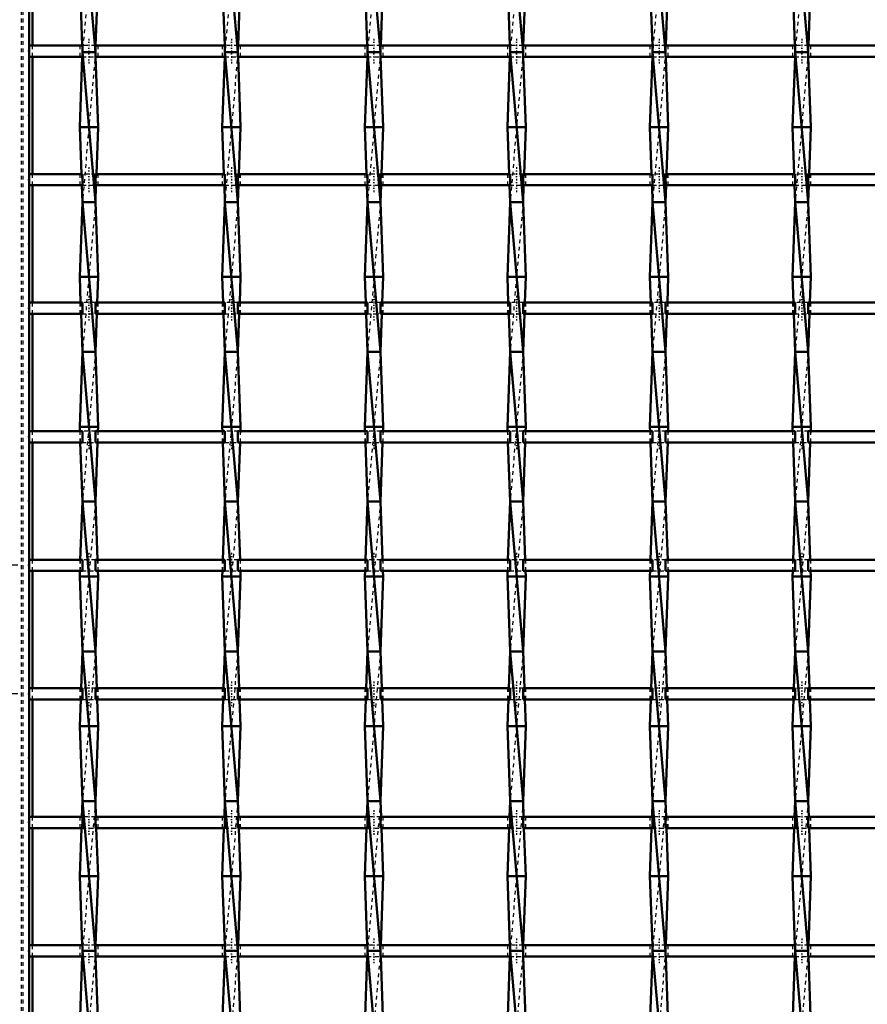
# Model space of a CAD drawing. Header units: millimetres. Extents: x -746 to 532, y -500 to 878.
# Tile 5 of 16: x -399 to -173, y -117 to 146. Entities that reach past the tile are written whole.
import ezdxf

# ---------------------------------------------------------------- set-up
doc = ezdxf.new("R2010")
doc.units = ezdxf.units.MM
doc.linetypes.add('Center', pattern=[1.5, 0.45, -0.5, 0.05, -0.5])
doc.linetypes.add('Dashed', pattern=[2, 1, -1])
for name, color, linetype, lineweight in [('2d ConnectionPoints', 7, 'Continuous', 50), ('AM_0', 7, 'Continuous', 50), ('AM_5', 3, 'Continuous', 25), ('AM_7', 7, 'Center', 25), ('AM_9', 6, 'Dashed', 25)]:
    doc.layers.add(name, color=color, linetype=linetype, lineweight=lineweight)
doc.dimstyles.new('ISO-25', dxfattribs={"dimtxt": 2.5, "dimasz": 2.5, "dimexe": 1.25, "dimexo": 0.625, "dimtad": 1, "dimtxsty": 'Standard', "dimcen": 2.5, "dimadec": 0, "dimazin": 0, "dimtfac": 1, "dimtmove": 0, "dimatfit": 3, "dimfxl": 1, "dimarcsym": 0})

# ---------------------------------------------------------------- blocks, each defined once
blk = doc.blocks.new('3_4maxazw16t17avtfgti5atest________0_in_LSSP3303438311800100035010_4')
at = {"layer": 'AM_0'}
for p, q in [((-382.73, 177), (-379.27, 137)), ((-383.45, 157), (-382.8, 138.82)), ((-378.55, 157), (-379.2, 138.82)), ((-379.27, 137), (-382.73, 137)), ((-382.73, 137), (-379.27, 97)), ((-382.77, 135.82), (-383.45, 117)), ((-379.23, 135.82), (-378.55, 117)), ((-383.45, 117), (-383, 104.49)), ((-378.55, 117), (-383.45, 117)), ((-378.55, 117), (-379, 104.49)), ((-382.89, 101.49), (-382.73, 97)), ((-379.11, 101.49), (-379.27, 97)), ((-382.73, 97), (-383.45, 77)), ((-379.27, 97), (-382.73, 97)), ((-382.73, 97), (-379.27, 57)), ((-379.27, 97), (-378.55, 77)), ((-378.55, 77), (-383.45, 77)), ((-383.45, 77), (-383.2, 70.16)), ((-378.55, 77), (-378.8, 70.16)), ((-383.1, 67.16), (-382.73, 57)), ((-378.9, 67.16), (-379.27, 57)), ((-382.73, 57), (-383.45, 37)), ((-382.73, 57), (-379.27, 17)), ((-379.27, 57), (-382.73, 57)), ((-379.27, 57), (-378.55, 37)), ((-383.45, 37), (-383.41, 35.83)), ((-378.55, 37), (-383.45, 37)), ((-378.55, 37), (-378.59, 35.83)), ((-383.3, 32.83), (-382.73, 17)), ((-378.7, 32.83), (-379.27, 17)), ((-382.73, 17), (-383.29, 1.5)), ((-382.73, 17), (-379.27, -23)), ((-379.27, 17), (-382.73, 17)), ((-379.27, 17), (-378.71, 1.5)), ((-383.4, -1.5), (-383.45, -3)), ((-378.6, -1.5), (-378.55, -3)), ((-378.55, -3), (-383.45, -3)), ((-383.45, -3), (-382.73, -23)), ((-378.55, -3), (-379.27, -23)), ((-382.73, -23), (-383.09, -32.83)), ((-379.27, -23), (-382.73, -23)), ((-382.73, -23), (-379.27, -63)), ((-379.27, -23), (-378.91, -32.83)), ((-383.19, -35.83), (-383.45, -43)), ((-378.81, -35.83), (-378.55, -43)), ((-383.45, -43), (-382.73, -63)), ((-378.55, -43), (-383.45, -43)), ((-378.55, -43), (-379.27, -63)), ((-382.73, -63), (-382.88, -67.16)), ((-379.27, -63), (-382.73, -63)), ((-382.73, -63), (-379.27, -103)), ((-379.27, -63), (-379.12, -67.16)), ((-382.99, -70.16), (-383.45, -83)), ((-379.01, -70.16), (-378.55, -83)), ((-378.55, -83), (-383.45, -83)), ((-383.45, -83), (-382.79, -101.49)), ((-378.55, -83), (-379.21, -101.49)), ((-382.79, -104.49), (-383.45, -123)), ((-382.73, -103), (-379.27, -143)), ((-379.27, -103), (-382.73, -103)), ((-379.21, -104.49), (-378.55, -123))]:
    blk.add_line(p, q, dxfattribs=at)
at = {"layer": 'AM_9'}
for p, q in [((-379.27, 177), (-382.73, 137)), ((-382.8, 138.82), (-382.73, 137)), ((-382.73, 137), (-382.77, 135.82)), ((-379.27, 137), (-382.73, 97)), ((-379.2, 138.82), (-379.27, 137)), ((-379.27, 137), (-379.23, 135.82)), ((-383, 104.49), (-382.89, 101.49)), ((-379, 104.49), (-379.11, 101.49)), ((-379.27, 97), (-382.73, 57)), ((-383.2, 70.16), (-383.1, 67.16)), ((-378.8, 70.16), (-378.9, 67.16)), ((-379.27, 57), (-382.73, 17)), ((-383.41, 35.83), (-383.3, 32.83)), ((-378.59, 35.83), (-378.7, 32.83)), ((-379.27, 17), (-382.73, -23)), ((-383.29, 1.5), (-383.4, -1.5)), ((-378.71, 1.5), (-378.6, -1.5)), ((-379.27, -23), (-382.73, -63)), ((-383.09, -32.83), (-383.19, -35.83)), ((-378.91, -32.83), (-378.81, -35.83)), ((-379.27, -63), (-382.73, -103)), ((-382.88, -67.16), (-382.99, -70.16)), ((-379.12, -67.16), (-379.01, -70.16)), ((-382.79, -101.49), (-382.73, -103)), ((-379.21, -101.49), (-379.27, -103)), ((-382.73, -103), (-382.79, -104.49)), ((-379.27, -103), (-382.73, -143)), ((-379.27, -103), (-379.21, -104.49))]:
    blk.add_line(p, q, dxfattribs=at)
blk = doc.blocks.new('4_rbjl0wr17kaa6dvckaj0c10wu________0_in_LSSP3303438311800100035010_4')
at = {"layer": 'AM_0'}
for p, q in [((-344.63, 177), (-341.17, 137)), ((-345.35, 157), (-344.7, 138.82)), ((-340.45, 157), (-341.1, 138.82)), ((-344.63, 137), (-341.17, 97)), ((-341.17, 137), (-344.63, 137)), ((-344.67, 135.82), (-345.35, 117)), ((-341.13, 135.82), (-340.45, 117)), ((-340.45, 117), (-345.35, 117)), ((-345.35, 117), (-344.9, 104.49)), ((-340.45, 117), (-340.9, 104.49)), ((-344.79, 101.49), (-344.63, 97)), ((-341.01, 101.49), (-341.17, 97)), ((-344.63, 97), (-345.35, 77)), ((-341.17, 97), (-344.63, 97)), ((-344.63, 97), (-341.17, 57)), ((-341.17, 97), (-340.45, 77)), ((-340.45, 77), (-345.35, 77)), ((-345.35, 77), (-345.1, 70.16)), ((-340.45, 77), (-340.7, 70.16)), ((-345, 67.16), (-344.63, 57)), ((-340.8, 67.16), (-341.17, 57)), ((-344.63, 57), (-345.35, 37)), ((-344.63, 57), (-341.17, 17)), ((-341.17, 57), (-344.63, 57)), ((-341.17, 57), (-340.45, 37)), ((-345.35, 37), (-345.31, 35.83)), ((-340.45, 37), (-345.35, 37)), ((-340.45, 37), (-340.49, 35.83)), ((-345.2, 32.83), (-344.63, 17)), ((-340.6, 32.83), (-341.17, 17)), ((-344.63, 17), (-345.19, 1.5)), ((-344.63, 17), (-341.17, -23)), ((-341.17, 17), (-344.63, 17)), ((-341.17, 17), (-340.61, 1.5)), ((-345.3, -1.5), (-345.35, -3)), ((-340.5, -1.5), (-340.45, -3)), ((-340.45, -3), (-345.35, -3)), ((-345.35, -3), (-344.63, -23)), ((-340.45, -3), (-341.17, -23)), ((-344.63, -23), (-344.99, -32.83)), ((-341.17, -23), (-344.63, -23)), ((-344.63, -23), (-341.17, -63)), ((-341.17, -23), (-340.81, -32.83)), ((-345.09, -35.83), (-345.35, -43)), ((-340.71, -35.83), (-340.45, -43)), ((-345.35, -43), (-344.63, -63)), ((-340.45, -43), (-345.35, -43)), ((-340.45, -43), (-341.17, -63)), ((-344.63, -63), (-344.78, -67.16)), ((-341.17, -63), (-344.63, -63)), ((-344.63, -63), (-341.17, -103)), ((-341.17, -63), (-341.02, -67.16)), ((-344.89, -70.16), (-345.35, -83)), ((-340.91, -70.16), (-340.45, -83)), ((-340.45, -83), (-345.35, -83)), ((-345.35, -83), (-344.69, -101.49)), ((-340.45, -83), (-341.11, -101.49)), ((-344.69, -104.49), (-345.35, -123)), ((-344.63, -103), (-341.17, -143)), ((-341.17, -103), (-344.63, -103)), ((-341.11, -104.49), (-340.45, -123))]:
    blk.add_line(p, q, dxfattribs=at)
at = {"layer": 'AM_9'}
for p, q in [((-341.17, 177), (-344.63, 137)), ((-344.7, 138.82), (-344.63, 137)), ((-344.63, 137), (-344.67, 135.82)), ((-341.17, 137), (-344.63, 97)), ((-341.1, 138.82), (-341.17, 137)), ((-341.17, 137), (-341.13, 135.82)), ((-344.9, 104.49), (-344.79, 101.49)), ((-340.9, 104.49), (-341.01, 101.49)), ((-341.17, 97), (-344.63, 57)), ((-345.1, 70.16), (-345, 67.16)), ((-340.7, 70.16), (-340.8, 67.16)), ((-341.17, 57), (-344.63, 17)), ((-345.31, 35.83), (-345.2, 32.83)), ((-340.49, 35.83), (-340.6, 32.83)), ((-341.17, 17), (-344.63, -23)), ((-345.19, 1.5), (-345.3, -1.5)), ((-340.61, 1.5), (-340.5, -1.5)), ((-341.17, -23), (-344.63, -63)), ((-344.99, -32.83), (-345.09, -35.83)), ((-340.81, -32.83), (-340.71, -35.83)), ((-341.17, -63), (-344.63, -103)), ((-344.78, -67.16), (-344.89, -70.16)), ((-341.02, -67.16), (-340.91, -70.16)), ((-344.69, -101.49), (-344.63, -103)), ((-341.11, -101.49), (-341.17, -103)), ((-344.63, -103), (-344.69, -104.49)), ((-341.17, -103), (-344.63, -143)), ((-341.17, -103), (-341.11, -104.49))]:
    blk.add_line(p, q, dxfattribs=at)
blk = doc.blocks.new('5_8pvugsjlzgpa7neo1gkf3j3hc________0_in_LSSP3303438311800100035010_4')
at = {"layer": 'AM_0'}
for p, q in [((-306.53, 177), (-303.07, 137)), ((-307.25, 157), (-306.6, 138.82)), ((-302.35, 157), (-303, 138.82)), ((-306.53, 137), (-303.07, 97)), ((-303.07, 137), (-306.53, 137)), ((-306.57, 135.82), (-307.25, 117)), ((-303.03, 135.82), (-302.35, 117)), ((-302.35, 117), (-307.25, 117)), ((-307.25, 117), (-306.8, 104.49)), ((-302.35, 117), (-302.8, 104.49)), ((-306.69, 101.49), (-306.53, 97)), ((-302.91, 101.49), (-303.07, 97)), ((-306.53, 97), (-307.25, 77)), ((-303.07, 97), (-306.53, 97)), ((-306.53, 97), (-303.07, 57)), ((-303.07, 97), (-302.35, 77)), ((-302.35, 77), (-307.25, 77)), ((-307.25, 77), (-307, 70.16)), ((-302.35, 77), (-302.6, 70.16)), ((-306.9, 67.16), (-306.53, 57)), ((-302.7, 67.16), (-303.07, 57)), ((-306.53, 57), (-307.25, 37)), ((-306.53, 57), (-303.07, 17)), ((-303.07, 57), (-306.53, 57)), ((-303.07, 57), (-302.35, 37)), ((-307.25, 37), (-307.21, 35.83)), ((-302.35, 37), (-307.25, 37)), ((-302.35, 37), (-302.39, 35.83)), ((-307.1, 32.83), (-306.53, 17)), ((-302.5, 32.83), (-303.07, 17)), ((-306.53, 17), (-307.09, 1.5)), ((-306.53, 17), (-303.07, -23)), ((-303.07, 17), (-306.53, 17)), ((-303.07, 17), (-302.51, 1.5)), ((-307.2, -1.5), (-307.25, -3)), ((-302.4, -1.5), (-302.35, -3)), ((-302.35, -3), (-307.25, -3)), ((-307.25, -3), (-306.53, -23)), ((-302.35, -3), (-303.07, -23)), ((-306.53, -23), (-306.89, -32.83)), ((-306.53, -23), (-303.07, -63)), ((-303.07, -23), (-306.53, -23)), ((-303.07, -23), (-302.71, -32.83)), ((-306.99, -35.83), (-307.25, -43)), ((-302.61, -35.83), (-302.35, -43)), ((-302.35, -43), (-307.25, -43)), ((-307.25, -43), (-306.53, -63)), ((-302.35, -43), (-303.07, -63)), ((-306.53, -63), (-306.68, -67.16)), ((-303.07, -63), (-306.53, -63)), ((-306.53, -63), (-303.07, -103)), ((-303.07, -63), (-302.92, -67.16)), ((-306.79, -70.16), (-307.25, -83)), ((-302.81, -70.16), (-302.35, -83)), ((-307.25, -83), (-306.59, -101.49)), ((-302.35, -83), (-307.25, -83)), ((-302.35, -83), (-303.01, -101.49)), ((-306.59, -104.49), (-307.25, -123)), ((-306.53, -103), (-303.07, -143)), ((-303.07, -103), (-306.53, -103)), ((-303.01, -104.49), (-302.35, -123))]:
    blk.add_line(p, q, dxfattribs=at)
at = {"layer": 'AM_9'}
for p, q in [((-303.07, 177), (-306.53, 137)), ((-306.6, 138.82), (-306.53, 137)), ((-306.53, 137), (-306.57, 135.82)), ((-303.07, 137), (-306.53, 97)), ((-303, 138.82), (-303.07, 137)), ((-303.07, 137), (-303.03, 135.82)), ((-306.8, 104.49), (-306.69, 101.49)), ((-302.8, 104.49), (-302.91, 101.49)), ((-303.07, 97), (-306.53, 57)), ((-307, 70.16), (-306.9, 67.16)), ((-302.6, 70.16), (-302.7, 67.16)), ((-303.07, 57), (-306.53, 17)), ((-307.21, 35.83), (-307.1, 32.83)), ((-302.39, 35.83), (-302.5, 32.83)), ((-303.07, 17), (-306.53, -23)), ((-307.09, 1.5), (-307.2, -1.5)), ((-302.51, 1.5), (-302.4, -1.5)), ((-303.07, -23), (-306.53, -63)), ((-306.89, -32.83), (-306.99, -35.83)), ((-302.71, -32.83), (-302.61, -35.83)), ((-303.07, -63), (-306.53, -103)), ((-306.68, -67.16), (-306.79, -70.16)), ((-302.92, -67.16), (-302.81, -70.16)), ((-306.59, -101.49), (-306.53, -103)), ((-303.01, -101.49), (-303.07, -103)), ((-306.53, -103), (-306.59, -104.49)), ((-303.07, -103), (-306.53, -143)), ((-303.07, -103), (-303.01, -104.49))]:
    blk.add_line(p, q, dxfattribs=at)
blk = doc.blocks.new('6_84r878v4pxn9lxi6k75sprvkc________0_in_LSSP3303438311800100035010_4')
at = {"layer": 'AM_0'}
for p, q in [((-268.43, 177), (-264.97, 137)), ((-269.15, 157), (-268.5, 138.82)), ((-264.25, 157), (-264.9, 138.82)), ((-268.43, 137), (-264.97, 97)), ((-264.97, 137), (-268.43, 137)), ((-268.47, 135.82), (-269.15, 117)), ((-264.93, 135.82), (-264.25, 117)), ((-264.25, 117), (-269.15, 117)), ((-269.15, 117), (-268.7, 104.49)), ((-264.25, 117), (-264.7, 104.49)), ((-268.59, 101.49), (-268.43, 97)), ((-264.81, 101.49), (-264.97, 97)), ((-268.43, 97), (-269.15, 77)), ((-264.97, 97), (-268.43, 97)), ((-268.43, 97), (-264.97, 57)), ((-264.97, 97), (-264.25, 77)), ((-264.25, 77), (-269.15, 77)), ((-269.15, 77), (-268.9, 70.16)), ((-264.25, 77), (-264.5, 70.16)), ((-268.8, 67.16), (-268.43, 57)), ((-264.6, 67.16), (-264.97, 57)), ((-268.43, 57), (-269.15, 37)), ((-268.43, 57), (-264.97, 17)), ((-264.97, 57), (-268.43, 57)), ((-264.97, 57), (-264.25, 37)), ((-269.15, 37), (-269.11, 35.83)), ((-264.25, 37), (-269.15, 37)), ((-264.25, 37), (-264.29, 35.83)), ((-269, 32.83), (-268.43, 17)), ((-264.4, 32.83), (-264.97, 17)), ((-268.43, 17), (-268.99, 1.5)), ((-264.97, 17), (-268.43, 17)), ((-268.43, 17), (-264.97, -23)), ((-264.97, 17), (-264.41, 1.5)), ((-269.1, -1.5), (-269.15, -3)), ((-264.3, -1.5), (-264.25, -3)), ((-264.25, -3), (-269.15, -3)), ((-269.15, -3), (-268.43, -23)), ((-264.25, -3), (-264.97, -23)), ((-268.43, -23), (-268.79, -32.83)), ((-268.43, -23), (-264.97, -63)), ((-264.97, -23), (-268.43, -23)), ((-264.97, -23), (-264.61, -32.83)), ((-268.89, -35.83), (-269.15, -43)), ((-264.51, -35.83), (-264.25, -43)), ((-269.15, -43), (-268.43, -63)), ((-264.25, -43), (-269.15, -43)), ((-264.25, -43), (-264.97, -63)), ((-268.43, -63), (-268.58, -67.16)), ((-264.97, -63), (-268.43, -63)), ((-268.43, -63), (-264.97, -103)), ((-264.97, -63), (-264.82, -67.16)), ((-268.69, -70.16), (-269.15, -83)), ((-264.71, -70.16), (-264.25, -83)), ((-269.15, -83), (-268.49, -101.49)), ((-264.25, -83), (-269.15, -83)), ((-264.25, -83), (-264.91, -101.49)), ((-268.49, -104.49), (-269.15, -123)), ((-268.43, -103), (-264.97, -143)), ((-264.97, -103), (-268.43, -103)), ((-264.91, -104.49), (-264.25, -123))]:
    blk.add_line(p, q, dxfattribs=at)
at = {"layer": 'AM_9'}
for p, q in [((-264.97, 177), (-268.43, 137)), ((-268.5, 138.82), (-268.43, 137)), ((-268.43, 137), (-268.47, 135.82)), ((-264.97, 137), (-268.43, 97)), ((-264.9, 138.82), (-264.97, 137)), ((-264.97, 137), (-264.93, 135.82)), ((-268.7, 104.49), (-268.59, 101.49)), ((-264.7, 104.49), (-264.81, 101.49)), ((-264.97, 97), (-268.43, 57)), ((-268.9, 70.16), (-268.8, 67.16)), ((-264.5, 70.16), (-264.6, 67.16)), ((-264.97, 57), (-268.43, 17)), ((-269.11, 35.83), (-269, 32.83)), ((-264.29, 35.83), (-264.4, 32.83)), ((-264.97, 17), (-268.43, -23)), ((-268.99, 1.5), (-269.1, -1.5)), ((-264.41, 1.5), (-264.3, -1.5)), ((-264.97, -23), (-268.43, -63)), ((-268.79, -32.83), (-268.89, -35.83)), ((-264.61, -32.83), (-264.51, -35.83)), ((-264.97, -63), (-268.43, -103)), ((-268.58, -67.16), (-268.69, -70.16)), ((-264.82, -67.16), (-264.71, -70.16)), ((-268.49, -101.49), (-268.43, -103)), ((-264.91, -101.49), (-264.97, -103)), ((-268.43, -103), (-268.49, -104.49)), ((-264.97, -103), (-268.43, -143)), ((-264.97, -103), (-264.91, -104.49))]:
    blk.add_line(p, q, dxfattribs=at)
blk = doc.blocks.new('7_cqxp3w5ampxo8p1fd8pwsgtrg________0_in_LSSP3303438311800100035010_4')
at = {"layer": 'AM_0'}
for p, q in [((-230.33, 177), (-226.87, 137)), ((-231.05, 157), (-230.4, 138.82)), ((-226.15, 157), (-226.8, 138.82)), ((-230.33, 137), (-226.87, 97)), ((-226.87, 137), (-230.33, 137)), ((-230.37, 135.82), (-231.05, 117)), ((-226.83, 135.82), (-226.15, 117)), ((-226.15, 117), (-231.05, 117)), ((-231.05, 117), (-230.6, 104.49)), ((-226.15, 117), (-226.6, 104.49)), ((-230.49, 101.49), (-230.33, 97)), ((-226.71, 101.49), (-226.87, 97)), ((-230.33, 97), (-231.05, 77)), ((-230.33, 97), (-226.87, 57)), ((-226.87, 97), (-230.33, 97)), ((-226.87, 97), (-226.15, 77)), ((-226.15, 77), (-231.05, 77)), ((-231.05, 77), (-230.8, 70.16)), ((-226.15, 77), (-226.4, 70.16)), ((-230.7, 67.16), (-230.33, 57)), ((-226.5, 67.16), (-226.87, 57)), ((-230.33, 57), (-231.05, 37)), ((-230.33, 57), (-226.87, 17)), ((-226.87, 57), (-230.33, 57)), ((-226.87, 57), (-226.15, 37)), ((-226.15, 37), (-231.05, 37)), ((-231.05, 37), (-231.01, 35.83)), ((-226.15, 37), (-226.19, 35.83)), ((-230.9, 32.83), (-230.33, 17)), ((-226.3, 32.83), (-226.87, 17)), ((-230.33, 17), (-230.89, 1.5)), ((-230.33, 17), (-226.87, -23)), ((-226.87, 17), (-230.33, 17)), ((-226.87, 17), (-226.31, 1.5)), ((-231, -1.5), (-231.05, -3)), ((-226.2, -1.5), (-226.15, -3)), ((-226.15, -3), (-231.05, -3)), ((-231.05, -3), (-230.33, -23)), ((-226.15, -3), (-226.87, -23)), ((-230.33, -23), (-230.69, -32.83)), ((-230.33, -23), (-226.87, -63)), ((-226.87, -23), (-230.33, -23)), ((-226.87, -23), (-226.51, -32.83)), ((-230.79, -35.83), (-231.05, -43)), ((-226.41, -35.83), (-226.15, -43)), ((-226.15, -43), (-231.05, -43)), ((-231.05, -43), (-230.33, -63)), ((-226.15, -43), (-226.87, -63)), ((-230.33, -63), (-230.48, -67.16)), ((-230.33, -63), (-226.87, -103)), ((-226.87, -63), (-230.33, -63)), ((-226.87, -63), (-226.72, -67.16)), ((-230.59, -70.16), (-231.05, -83)), ((-226.61, -70.16), (-226.15, -83)), ((-231.05, -83), (-230.39, -101.49)), ((-226.15, -83), (-231.05, -83)), ((-226.15, -83), (-226.81, -101.49)), ((-230.39, -104.49), (-231.05, -123)), ((-230.33, -103), (-226.87, -143)), ((-226.87, -103), (-230.33, -103)), ((-226.81, -104.49), (-226.15, -123))]:
    blk.add_line(p, q, dxfattribs=at)
at = {"layer": 'AM_9'}
for p, q in [((-226.87, 177), (-230.33, 137)), ((-230.4, 138.82), (-230.33, 137)), ((-230.33, 137), (-230.37, 135.82)), ((-226.87, 137), (-230.33, 97)), ((-226.8, 138.82), (-226.87, 137)), ((-226.87, 137), (-226.83, 135.82)), ((-230.6, 104.49), (-230.49, 101.49)), ((-226.6, 104.49), (-226.71, 101.49)), ((-226.87, 97), (-230.33, 57)), ((-230.8, 70.16), (-230.7, 67.16)), ((-226.4, 70.16), (-226.5, 67.16)), ((-226.87, 57), (-230.33, 17)), ((-231.01, 35.83), (-230.9, 32.83)), ((-226.19, 35.83), (-226.3, 32.83)), ((-226.87, 17), (-230.33, -23)), ((-230.89, 1.5), (-231, -1.5)), ((-226.31, 1.5), (-226.2, -1.5)), ((-226.87, -23), (-230.33, -63)), ((-230.69, -32.83), (-230.79, -35.83)), ((-226.51, -32.83), (-226.41, -35.83)), ((-226.87, -63), (-230.33, -103)), ((-230.48, -67.16), (-230.59, -70.16)), ((-226.72, -67.16), (-226.61, -70.16)), ((-230.39, -101.49), (-230.33, -103)), ((-226.81, -101.49), (-226.87, -103)), ((-230.33, -103), (-230.39, -104.49)), ((-226.87, -103), (-230.33, -143)), ((-226.87, -103), (-226.81, -104.49))]:
    blk.add_line(p, q, dxfattribs=at)
blk = doc.blocks.new('8_94lwitbsdcjej4i8dfje3kjzy________0_in_LSSP3303438311800100035010_4')
at = {"layer": 'AM_0'}
for p, q in [((-192.23, 177), (-188.77, 137)), ((-192.95, 157), (-192.3, 138.82)), ((-188.05, 157), (-188.7, 138.82)), ((-192.23, 137), (-188.77, 97)), ((-188.77, 137), (-192.23, 137)), ((-192.27, 135.82), (-192.95, 117)), ((-188.73, 135.82), (-188.05, 117)), ((-188.05, 117), (-192.95, 117)), ((-192.95, 117), (-192.5, 104.49)), ((-188.05, 117), (-188.5, 104.49)), ((-192.39, 101.49), (-192.23, 97)), ((-188.61, 101.49), (-188.77, 97)), ((-192.23, 97), (-192.95, 77)), ((-188.77, 97), (-192.23, 97)), ((-192.23, 97), (-188.77, 57)), ((-188.77, 97), (-188.05, 77)), ((-188.05, 77), (-192.95, 77)), ((-192.95, 77), (-192.7, 70.16)), ((-188.05, 77), (-188.3, 70.16)), ((-192.6, 67.16), (-192.23, 57)), ((-188.4, 67.16), (-188.77, 57)), ((-192.23, 57), (-192.95, 37)), ((-192.23, 57), (-188.77, 17)), ((-188.77, 57), (-192.23, 57)), ((-188.77, 57), (-188.05, 37)), ((-192.95, 37), (-192.91, 35.83)), ((-188.05, 37), (-192.95, 37)), ((-188.05, 37), (-188.09, 35.83)), ((-192.8, 32.83), (-192.23, 17)), ((-188.2, 32.83), (-188.77, 17)), ((-192.23, 17), (-192.79, 1.5)), ((-188.77, 17), (-192.23, 17)), ((-192.23, 17), (-188.77, -23)), ((-188.77, 17), (-188.21, 1.5)), ((-192.9, -1.5), (-192.95, -3)), ((-188.1, -1.5), (-188.05, -3)), ((-188.05, -3), (-192.95, -3)), ((-192.95, -3), (-192.23, -23)), ((-188.05, -3), (-188.77, -23)), ((-192.23, -23), (-192.59, -32.83)), ((-192.23, -23), (-188.77, -63)), ((-188.77, -23), (-192.23, -23)), ((-188.77, -23), (-188.41, -32.83)), ((-192.69, -35.83), (-192.95, -43)), ((-188.31, -35.83), (-188.05, -43)), ((-192.95, -43), (-192.23, -63)), ((-188.05, -43), (-192.95, -43)), ((-188.05, -43), (-188.77, -63)), ((-192.23, -63), (-192.38, -67.16)), ((-188.77, -63), (-192.23, -63)), ((-192.23, -63), (-188.77, -103)), ((-188.77, -63), (-188.62, -67.16)), ((-192.49, -70.16), (-192.95, -83)), ((-188.51, -70.16), (-188.05, -83)), ((-192.95, -83), (-192.29, -101.49)), ((-188.05, -83), (-192.95, -83)), ((-188.05, -83), (-188.71, -101.49)), ((-192.29, -104.49), (-192.95, -123)), ((-192.23, -103), (-188.77, -143)), ((-188.77, -103), (-192.23, -103)), ((-188.71, -104.49), (-188.05, -123))]:
    blk.add_line(p, q, dxfattribs=at)
at = {"layer": 'AM_9'}
for p, q in [((-188.77, 177), (-192.23, 137)), ((-192.3, 138.82), (-192.23, 137)), ((-192.23, 137), (-192.27, 135.82)), ((-188.77, 137), (-192.23, 97)), ((-188.7, 138.82), (-188.77, 137)), ((-188.77, 137), (-188.73, 135.82)), ((-192.5, 104.49), (-192.39, 101.49)), ((-188.5, 104.49), (-188.61, 101.49)), ((-188.77, 97), (-192.23, 57)), ((-192.7, 70.16), (-192.6, 67.16)), ((-188.3, 70.16), (-188.4, 67.16)), ((-188.77, 57), (-192.23, 17)), ((-192.91, 35.83), (-192.8, 32.83)), ((-188.09, 35.83), (-188.2, 32.83)), ((-188.77, 17), (-192.23, -23)), ((-192.79, 1.5), (-192.9, -1.5)), ((-188.21, 1.5), (-188.1, -1.5)), ((-188.77, -23), (-192.23, -63)), ((-192.59, -32.83), (-192.69, -35.83)), ((-188.41, -32.83), (-188.31, -35.83)), ((-188.77, -63), (-192.23, -103)), ((-192.38, -67.16), (-192.49, -70.16)), ((-188.62, -67.16), (-188.51, -70.16)), ((-192.29, -101.49), (-192.23, -103)), ((-188.71, -101.49), (-188.77, -103)), ((-192.23, -103), (-192.29, -104.49)), ((-188.77, -103), (-192.23, -143)), ((-188.77, -103), (-188.71, -104.49))]:
    blk.add_line(p, q, dxfattribs=at)
blk = doc.blocks.new('36_swbx1irjcfojao0kjr33oimbn________0_in_LSSP3303438311800100035010_4')
at = {"layer": 'AM_0'}
for p, q in [((-382.73, -101.49), (-397, -101.49)), ((-397, -101.49), (-397, -104.49)), ((-382.73, -101.49), (-382.73, -104.49)), ((-344.63, -101.49), (-379.27, -101.49)), ((-379.27, -104.49), (-379.27, -101.49)), ((-344.63, -101.49), (-344.63, -104.49)), ((-341.17, -104.49), (-341.17, -101.49)), ((-306.53, -101.49), (-341.17, -101.49)), ((-306.53, -101.49), (-306.53, -104.49)), ((-303.07, -104.49), (-303.07, -101.49)), ((-268.43, -101.49), (-303.07, -101.49)), ((-268.43, -101.49), (-268.43, -104.49)), ((-264.97, -104.49), (-264.97, -101.49)), ((-230.33, -101.49), (-264.97, -101.49)), ((-230.33, -101.49), (-230.33, -104.49)), ((-226.87, -104.49), (-226.87, -101.49)), ((-192.23, -101.49), (-226.87, -101.49)), ((-192.23, -101.49), (-192.23, -104.49)), ((-154.13, -101.49), (-188.77, -101.49)), ((-188.77, -104.49), (-188.77, -101.49)), ((-382.73, -104.49), (-397, -104.49)), ((-344.63, -104.49), (-379.27, -104.49)), ((-306.53, -104.49), (-341.17, -104.49)), ((-268.43, -104.49), (-303.07, -104.49)), ((-230.33, -104.49), (-264.97, -104.49)), ((-192.23, -104.49), (-226.87, -104.49)), ((-154.13, -104.49), (-188.77, -104.49))]:
    blk.add_line(p, q, dxfattribs=at)
at = {"layer": 'AM_7'}
for p, q in [((-381, -99.69), (-381, -106.29)), ((-342.9, -99.69), (-342.9, -106.29)), ((-304.8, -99.69), (-304.8, -106.29)), ((-266.7, -99.69), (-266.7, -106.29)), ((-228.6, -99.69), (-228.6, -106.29)), ((-190.5, -99.69), (-190.5, -106.29))]:
    blk.add_line(p, q, dxfattribs=at)
at = {"layer": 'AM_9'}
for p, q in [((-383.45, -101.49), (-383.45, -104.49)), ((-379.27, -101.49), (-382.73, -101.49)), ((-378.55, -104.49), (-378.55, -101.49)), ((-345.35, -101.49), (-345.35, -104.49)), ((-341.17, -101.49), (-344.63, -101.49)), ((-340.45, -104.49), (-340.45, -101.49)), ((-307.25, -101.49), (-307.25, -104.49)), ((-303.07, -101.49), (-306.53, -101.49)), ((-302.35, -104.49), (-302.35, -101.49)), ((-269.15, -101.49), (-269.15, -104.49)), ((-264.97, -101.49), (-268.43, -101.49)), ((-264.25, -104.49), (-264.25, -101.49)), ((-231.05, -101.49), (-231.05, -104.49)), ((-226.87, -101.49), (-230.33, -101.49)), ((-226.15, -104.49), (-226.15, -101.49)), ((-192.95, -101.49), (-192.95, -104.49)), ((-188.77, -101.49), (-192.23, -101.49)), ((-188.05, -104.49), (-188.05, -101.49)), ((-382.73, -104.49), (-379.27, -104.49)), ((-344.63, -104.49), (-341.17, -104.49)), ((-306.53, -104.49), (-303.07, -104.49)), ((-268.43, -104.49), (-264.97, -104.49)), ((-230.33, -104.49), (-226.87, -104.49)), ((-192.23, -104.49), (-188.77, -104.49))]:
    blk.add_line(p, q, dxfattribs=at)
blk = doc.blocks.new('37_uvhh48r9b9kibzng43u84tm3j________0_in_LSSP3303438311800100035010_4')
at = {"layer": 'AM_0'}
for p, q in [((-382.73, -67.16), (-397, -67.16)), ((-397, -67.16), (-397, -70.16)), ((-382.73, -67.16), (-382.73, -70.16)), ((-344.63, -67.16), (-379.27, -67.16)), ((-379.27, -70.16), (-379.27, -67.16)), ((-344.63, -67.16), (-344.63, -70.16)), ((-306.53, -67.16), (-341.17, -67.16)), ((-341.17, -70.16), (-341.17, -67.16)), ((-306.53, -67.16), (-306.53, -70.16)), ((-303.07, -70.16), (-303.07, -67.16)), ((-268.43, -67.16), (-303.07, -67.16)), ((-268.43, -67.16), (-268.43, -70.16)), ((-264.97, -70.16), (-264.97, -67.16)), ((-230.33, -67.16), (-264.97, -67.16)), ((-230.33, -67.16), (-230.33, -70.16)), ((-226.87, -70.16), (-226.87, -67.16)), ((-192.23, -67.16), (-226.87, -67.16)), ((-192.23, -67.16), (-192.23, -70.16)), ((-154.13, -67.16), (-188.77, -67.16)), ((-188.77, -70.16), (-188.77, -67.16)), ((-382.73, -70.16), (-397, -70.16)), ((-344.63, -70.16), (-379.27, -70.16)), ((-306.53, -70.16), (-341.17, -70.16)), ((-268.43, -70.16), (-303.07, -70.16)), ((-230.33, -70.16), (-264.97, -70.16)), ((-192.23, -70.16), (-226.87, -70.16)), ((-154.13, -70.16), (-188.77, -70.16))]:
    blk.add_line(p, q, dxfattribs=at)
at = {"layer": 'AM_7'}
for p, q in [((-381, -65.36), (-381, -71.96)), ((-342.9, -65.36), (-342.9, -71.96)), ((-304.8, -65.36), (-304.8, -71.96)), ((-266.7, -65.36), (-266.7, -71.96)), ((-228.6, -65.36), (-228.6, -71.96)), ((-190.5, -65.36), (-190.5, -71.96))]:
    blk.add_line(p, q, dxfattribs=at)
at = {"layer": 'AM_9'}
for p, q in [((-383.45, -67.16), (-383.45, -70.16)), ((-379.27, -67.16), (-382.73, -67.16)), ((-378.55, -70.16), (-378.55, -67.16)), ((-345.35, -67.16), (-345.35, -70.16)), ((-341.17, -67.16), (-344.63, -67.16)), ((-340.45, -70.16), (-340.45, -67.16)), ((-307.25, -67.16), (-307.25, -70.16)), ((-303.07, -67.16), (-306.53, -67.16)), ((-302.35, -70.16), (-302.35, -67.16)), ((-269.15, -67.16), (-269.15, -70.16)), ((-264.97, -67.16), (-268.43, -67.16)), ((-264.25, -70.16), (-264.25, -67.16)), ((-231.05, -67.16), (-231.05, -70.16)), ((-226.87, -67.16), (-230.33, -67.16)), ((-226.15, -70.16), (-226.15, -67.16)), ((-192.95, -67.16), (-192.95, -70.16)), ((-188.77, -67.16), (-192.23, -67.16)), ((-188.05, -70.16), (-188.05, -67.16)), ((-382.73, -70.16), (-379.27, -70.16)), ((-344.63, -70.16), (-341.17, -70.16)), ((-306.53, -70.16), (-303.07, -70.16)), ((-268.43, -70.16), (-264.97, -70.16)), ((-230.33, -70.16), (-226.87, -70.16)), ((-192.23, -70.16), (-188.77, -70.16))]:
    blk.add_line(p, q, dxfattribs=at)
blk = doc.blocks.new('38_i4xdcef6pkjvocm5xhj4qtxde________0_in_LSSP3303438311800100035010_4')
at = {"layer": 'AM_0'}
for p, q in [((-382.73, -32.83), (-397, -32.83)), ((-397, -32.83), (-397, -35.83)), ((-382.73, -32.83), (-382.73, -35.83)), ((-344.63, -32.83), (-379.27, -32.83)), ((-379.27, -35.83), (-379.27, -32.83)), ((-344.63, -32.83), (-344.63, -35.83)), ((-341.17, -35.83), (-341.17, -32.83)), ((-306.53, -32.83), (-341.17, -32.83)), ((-306.53, -32.83), (-306.53, -35.83)), ((-268.43, -32.83), (-303.07, -32.83)), ((-303.07, -35.83), (-303.07, -32.83)), ((-268.43, -32.83), (-268.43, -35.83)), ((-264.97, -35.83), (-264.97, -32.83)), ((-230.33, -32.83), (-264.97, -32.83)), ((-230.33, -32.83), (-230.33, -35.83)), ((-226.87, -35.83), (-226.87, -32.83)), ((-192.23, -32.83), (-226.87, -32.83)), ((-192.23, -32.83), (-192.23, -35.83)), ((-154.13, -32.83), (-188.77, -32.83)), ((-188.77, -35.83), (-188.77, -32.83)), ((-382.73, -35.83), (-397, -35.83)), ((-344.63, -35.83), (-379.27, -35.83)), ((-306.53, -35.83), (-341.17, -35.83)), ((-268.43, -35.83), (-303.07, -35.83)), ((-230.33, -35.83), (-264.97, -35.83)), ((-192.23, -35.83), (-226.87, -35.83)), ((-154.13, -35.83), (-188.77, -35.83))]:
    blk.add_line(p, q, dxfattribs=at)
at = {"layer": 'AM_7'}
for p, q in [((-381, -31.03), (-381, -37.63)), ((-342.9, -31.03), (-342.9, -37.63)), ((-304.8, -31.03), (-304.8, -37.63)), ((-266.7, -31.03), (-266.7, -37.63)), ((-228.6, -31.03), (-228.6, -37.63)), ((-190.5, -31.03), (-190.5, -37.63))]:
    blk.add_line(p, q, dxfattribs=at)
at = {"layer": 'AM_9'}
for p, q in [((-383.45, -32.83), (-383.45, -35.83)), ((-379.27, -32.83), (-382.73, -32.83)), ((-378.55, -35.83), (-378.55, -32.83)), ((-345.35, -32.83), (-345.35, -35.83)), ((-341.17, -32.83), (-344.63, -32.83)), ((-340.45, -35.83), (-340.45, -32.83)), ((-307.25, -32.83), (-307.25, -35.83)), ((-303.07, -32.83), (-306.53, -32.83)), ((-302.35, -35.83), (-302.35, -32.83)), ((-269.15, -32.83), (-269.15, -35.83)), ((-264.97, -32.83), (-268.43, -32.83)), ((-264.25, -35.83), (-264.25, -32.83)), ((-231.05, -32.83), (-231.05, -35.83)), ((-226.87, -32.83), (-230.33, -32.83)), ((-226.15, -35.83), (-226.15, -32.83)), ((-192.95, -32.83), (-192.95, -35.83)), ((-188.77, -32.83), (-192.23, -32.83)), ((-188.05, -35.83), (-188.05, -32.83)), ((-382.73, -35.83), (-379.27, -35.83)), ((-344.63, -35.83), (-341.17, -35.83)), ((-306.53, -35.83), (-303.07, -35.83)), ((-268.43, -35.83), (-264.97, -35.83)), ((-230.33, -35.83), (-226.87, -35.83)), ((-192.23, -35.83), (-188.77, -35.83))]:
    blk.add_line(p, q, dxfattribs=at)
blk = doc.blocks.new('39_p7rjgs79l8gwtpubf5sx9evrj________0_in_LSSP3303438311800100035010_4')
at = {"layer": 'AM_0'}
for p, q in [((-382.73, 1.5), (-397, 1.5)), ((-397, 1.5), (-397, -1.5)), ((-382.73, 1.5), (-382.73, -1.5)), ((-344.63, 1.5), (-379.27, 1.5)), ((-379.27, -1.5), (-379.27, 1.5)), ((-344.63, 1.5), (-344.63, -1.5)), ((-341.17, -1.5), (-341.17, 1.5)), ((-306.53, 1.5), (-341.17, 1.5)), ((-306.53, 1.5), (-306.53, -1.5)), ((-303.07, -1.5), (-303.07, 1.5)), ((-268.43, 1.5), (-303.07, 1.5)), ((-268.43, 1.5), (-268.43, -1.5)), ((-264.97, -1.5), (-264.97, 1.5)), ((-230.33, 1.5), (-264.97, 1.5)), ((-230.33, 1.5), (-230.33, -1.5)), ((-226.87, -1.5), (-226.87, 1.5)), ((-192.23, 1.5), (-226.87, 1.5)), ((-192.23, 1.5), (-192.23, -1.5)), ((-154.13, 1.5), (-188.77, 1.5)), ((-188.77, -1.5), (-188.77, 1.5)), ((-382.73, -1.5), (-397, -1.5)), ((-344.63, -1.5), (-379.27, -1.5)), ((-306.53, -1.5), (-341.17, -1.5)), ((-268.43, -1.5), (-303.07, -1.5)), ((-230.33, -1.5), (-264.97, -1.5)), ((-192.23, -1.5), (-226.87, -1.5)), ((-154.13, -1.5), (-188.77, -1.5))]:
    blk.add_line(p, q, dxfattribs=at)
at = {"layer": 'AM_7'}
for p, q in [((-381, 3.3), (-381, -3.3)), ((-342.9, 3.3), (-342.9, -3.3)), ((-304.8, 3.3), (-304.8, -3.3)), ((-266.7, 3.3), (-266.7, -3.3)), ((-228.6, 3.3), (-228.6, -3.3)), ((-190.5, 3.3), (-190.5, -3.3))]:
    blk.add_line(p, q, dxfattribs=at)
at = {"layer": 'AM_9'}
for p, q in [((-383.45, 1.5), (-383.45, -1.5)), ((-379.27, 1.5), (-382.73, 1.5)), ((-378.55, -1.5), (-378.55, 1.5)), ((-345.35, 1.5), (-345.35, -1.5)), ((-341.17, 1.5), (-344.63, 1.5)), ((-340.45, -1.5), (-340.45, 1.5)), ((-307.25, 1.5), (-307.25, -1.5)), ((-303.07, 1.5), (-306.53, 1.5)), ((-302.35, -1.5), (-302.35, 1.5)), ((-269.15, 1.5), (-269.15, -1.5)), ((-264.97, 1.5), (-268.43, 1.5)), ((-264.25, -1.5), (-264.25, 1.5)), ((-231.05, 1.5), (-231.05, -1.5)), ((-226.87, 1.5), (-230.33, 1.5)), ((-226.15, -1.5), (-226.15, 1.5)), ((-192.95, 1.5), (-192.95, -1.5)), ((-188.77, 1.5), (-192.23, 1.5)), ((-188.05, -1.5), (-188.05, 1.5)), ((-382.73, -1.5), (-379.27, -1.5)), ((-344.63, -1.5), (-341.17, -1.5)), ((-306.53, -1.5), (-303.07, -1.5)), ((-268.43, -1.5), (-264.97, -1.5)), ((-230.33, -1.5), (-226.87, -1.5)), ((-192.23, -1.5), (-188.77, -1.5))]:
    blk.add_line(p, q, dxfattribs=at)
blk = doc.blocks.new('40_qxfixvkhridq4k6vsl06ifxtq________0_in_LSSP3303438311800100035010_4')
at = {"layer": 'AM_0'}
for p, q in [((-382.73, 35.83), (-397, 35.83)), ((-397, 35.83), (-397, 32.83)), ((-382.73, 35.83), (-382.73, 32.83)), ((-344.63, 35.83), (-379.27, 35.83)), ((-379.27, 32.83), (-379.27, 35.83)), ((-344.63, 35.83), (-344.63, 32.83)), ((-341.17, 32.83), (-341.17, 35.83)), ((-306.53, 35.83), (-341.17, 35.83)), ((-306.53, 35.83), (-306.53, 32.83)), ((-268.43, 35.83), (-303.07, 35.83)), ((-303.07, 32.83), (-303.07, 35.83)), ((-268.43, 35.83), (-268.43, 32.83)), ((-264.97, 32.83), (-264.97, 35.83)), ((-230.33, 35.83), (-264.97, 35.83)), ((-230.33, 35.83), (-230.33, 32.83)), ((-226.87, 32.83), (-226.87, 35.83)), ((-192.23, 35.83), (-226.87, 35.83)), ((-192.23, 35.83), (-192.23, 32.83)), ((-188.77, 32.83), (-188.77, 35.83)), ((-154.13, 35.83), (-188.77, 35.83)), ((-382.73, 32.83), (-397, 32.83)), ((-344.63, 32.83), (-379.27, 32.83)), ((-306.53, 32.83), (-341.17, 32.83)), ((-268.43, 32.83), (-303.07, 32.83)), ((-230.33, 32.83), (-264.97, 32.83)), ((-192.23, 32.83), (-226.87, 32.83)), ((-154.13, 32.83), (-188.77, 32.83))]:
    blk.add_line(p, q, dxfattribs=at)
at = {"layer": 'AM_7'}
for p, q in [((-381, 37.63), (-381, 31.03)), ((-342.9, 37.63), (-342.9, 31.03)), ((-304.8, 37.63), (-304.8, 31.03)), ((-266.7, 37.63), (-266.7, 31.03)), ((-228.6, 37.63), (-228.6, 31.03)), ((-190.5, 37.63), (-190.5, 31.03))]:
    blk.add_line(p, q, dxfattribs=at)
at = {"layer": 'AM_9'}
for p, q in [((-383.45, 35.83), (-383.45, 32.83)), ((-379.27, 35.83), (-382.73, 35.83)), ((-378.55, 32.83), (-378.55, 35.83)), ((-345.35, 35.83), (-345.35, 32.83)), ((-341.17, 35.83), (-344.63, 35.83)), ((-340.45, 32.83), (-340.45, 35.83)), ((-307.25, 35.83), (-307.25, 32.83)), ((-303.07, 35.83), (-306.53, 35.83)), ((-302.35, 32.83), (-302.35, 35.83)), ((-269.15, 35.83), (-269.15, 32.83)), ((-264.97, 35.83), (-268.43, 35.83)), ((-264.25, 32.83), (-264.25, 35.83)), ((-231.05, 35.83), (-231.05, 32.83)), ((-226.87, 35.83), (-230.33, 35.83)), ((-226.15, 32.83), (-226.15, 35.83)), ((-192.95, 35.83), (-192.95, 32.83)), ((-188.77, 35.83), (-192.23, 35.83)), ((-188.05, 32.83), (-188.05, 35.83)), ((-382.73, 32.83), (-379.27, 32.83)), ((-344.63, 32.83), (-341.17, 32.83)), ((-306.53, 32.83), (-303.07, 32.83)), ((-268.43, 32.83), (-264.97, 32.83)), ((-230.33, 32.83), (-226.87, 32.83)), ((-192.23, 32.83), (-188.77, 32.83))]:
    blk.add_line(p, q, dxfattribs=at)
blk = doc.blocks.new('41_mmdmfvcnn0swrmuj3fetjulih________0_in_LSSP3303438311800100035010_4')
at = {"layer": 'AM_0'}
for p, q in [((-382.73, 70.16), (-397, 70.16)), ((-397, 70.16), (-397, 67.16)), ((-382.73, 70.16), (-382.73, 67.16)), ((-344.63, 70.16), (-379.27, 70.16)), ((-379.27, 67.16), (-379.27, 70.16)), ((-344.63, 70.16), (-344.63, 67.16)), ((-306.53, 70.16), (-341.17, 70.16)), ((-341.17, 67.16), (-341.17, 70.16)), ((-306.53, 70.16), (-306.53, 67.16)), ((-303.07, 67.16), (-303.07, 70.16)), ((-268.43, 70.16), (-303.07, 70.16)), ((-268.43, 70.16), (-268.43, 67.16)), ((-264.97, 67.16), (-264.97, 70.16)), ((-230.33, 70.16), (-264.97, 70.16)), ((-230.33, 70.16), (-230.33, 67.16)), ((-226.87, 67.16), (-226.87, 70.16)), ((-192.23, 70.16), (-226.87, 70.16)), ((-192.23, 70.16), (-192.23, 67.16)), ((-188.77, 67.16), (-188.77, 70.16)), ((-154.13, 70.16), (-188.77, 70.16)), ((-382.73, 67.16), (-397, 67.16)), ((-344.63, 67.16), (-379.27, 67.16)), ((-306.53, 67.16), (-341.17, 67.16)), ((-268.43, 67.16), (-303.07, 67.16)), ((-230.33, 67.16), (-264.97, 67.16)), ((-192.23, 67.16), (-226.87, 67.16)), ((-154.13, 67.16), (-188.77, 67.16))]:
    blk.add_line(p, q, dxfattribs=at)
at = {"layer": 'AM_7'}
for p, q in [((-381, 71.96), (-381, 65.36)), ((-342.9, 71.96), (-342.9, 65.36)), ((-304.8, 71.96), (-304.8, 65.36)), ((-266.7, 71.96), (-266.7, 65.36)), ((-228.6, 71.96), (-228.6, 65.36)), ((-190.5, 71.96), (-190.5, 65.36))]:
    blk.add_line(p, q, dxfattribs=at)
at = {"layer": 'AM_9'}
for p, q in [((-383.45, 70.16), (-383.45, 67.16)), ((-379.27, 70.16), (-382.73, 70.16)), ((-378.55, 67.16), (-378.55, 70.16)), ((-345.35, 70.16), (-345.35, 67.16)), ((-341.17, 70.16), (-344.63, 70.16)), ((-340.45, 67.16), (-340.45, 70.16)), ((-307.25, 70.16), (-307.25, 67.16)), ((-303.07, 70.16), (-306.53, 70.16)), ((-302.35, 67.16), (-302.35, 70.16)), ((-269.15, 70.16), (-269.15, 67.16)), ((-264.97, 70.16), (-268.43, 70.16)), ((-264.25, 67.16), (-264.25, 70.16)), ((-231.05, 70.16), (-231.05, 67.16)), ((-226.87, 70.16), (-230.33, 70.16)), ((-226.15, 67.16), (-226.15, 70.16)), ((-192.95, 70.16), (-192.95, 67.16)), ((-188.77, 70.16), (-192.23, 70.16)), ((-188.05, 67.16), (-188.05, 70.16)), ((-382.73, 67.16), (-379.27, 67.16)), ((-344.63, 67.16), (-341.17, 67.16)), ((-306.53, 67.16), (-303.07, 67.16)), ((-268.43, 67.16), (-264.97, 67.16)), ((-230.33, 67.16), (-226.87, 67.16)), ((-192.23, 67.16), (-188.77, 67.16))]:
    blk.add_line(p, q, dxfattribs=at)
blk = doc.blocks.new('42_t0nlyu097wgrww64chr5u0yna________0_in_LSSP3303438311800100035010_4')
at = {"layer": 'AM_0'}
for p, q in [((-382.73, 104.49), (-397, 104.49)), ((-397, 104.49), (-397, 101.49)), ((-382.73, 104.49), (-382.73, 101.49)), ((-344.63, 104.49), (-379.27, 104.49)), ((-379.27, 101.49), (-379.27, 104.49)), ((-344.63, 104.49), (-344.63, 101.49)), ((-341.17, 101.49), (-341.17, 104.49)), ((-306.53, 104.49), (-341.17, 104.49)), ((-306.53, 104.49), (-306.53, 101.49)), ((-303.07, 101.49), (-303.07, 104.49)), ((-268.43, 104.49), (-303.07, 104.49)), ((-268.43, 104.49), (-268.43, 101.49)), ((-264.97, 101.49), (-264.97, 104.49)), ((-230.33, 104.49), (-264.97, 104.49)), ((-230.33, 104.49), (-230.33, 101.49)), ((-226.87, 101.49), (-226.87, 104.49)), ((-192.23, 104.49), (-226.87, 104.49)), ((-192.23, 104.49), (-192.23, 101.49)), ((-188.77, 101.49), (-188.77, 104.49)), ((-154.13, 104.49), (-188.77, 104.49)), ((-382.73, 101.49), (-397, 101.49)), ((-344.63, 101.49), (-379.27, 101.49)), ((-306.53, 101.49), (-341.17, 101.49)), ((-268.43, 101.49), (-303.07, 101.49)), ((-230.33, 101.49), (-264.97, 101.49)), ((-192.23, 101.49), (-226.87, 101.49)), ((-154.13, 101.49), (-188.77, 101.49))]:
    blk.add_line(p, q, dxfattribs=at)
at = {"layer": 'AM_7'}
for p, q in [((-381, 106.29), (-381, 99.69)), ((-342.9, 106.29), (-342.9, 99.69)), ((-304.8, 106.29), (-304.8, 99.69)), ((-266.7, 106.29), (-266.7, 99.69)), ((-228.6, 106.29), (-228.6, 99.69)), ((-190.5, 106.29), (-190.5, 99.69))]:
    blk.add_line(p, q, dxfattribs=at)
at = {"layer": 'AM_9'}
for p, q in [((-383.45, 104.49), (-383.45, 101.49)), ((-379.27, 104.49), (-382.73, 104.49)), ((-378.55, 101.49), (-378.55, 104.49)), ((-345.35, 104.49), (-345.35, 101.49)), ((-341.17, 104.49), (-344.63, 104.49)), ((-340.45, 101.49), (-340.45, 104.49)), ((-307.25, 104.49), (-307.25, 101.49)), ((-303.07, 104.49), (-306.53, 104.49)), ((-302.35, 101.49), (-302.35, 104.49)), ((-269.15, 104.49), (-269.15, 101.49)), ((-264.97, 104.49), (-268.43, 104.49)), ((-264.25, 101.49), (-264.25, 104.49)), ((-231.05, 104.49), (-231.05, 101.49)), ((-226.87, 104.49), (-230.33, 104.49)), ((-226.15, 101.49), (-226.15, 104.49)), ((-192.95, 104.49), (-192.95, 101.49)), ((-188.77, 104.49), (-192.23, 104.49)), ((-188.05, 101.49), (-188.05, 104.49)), ((-382.73, 101.49), (-379.27, 101.49)), ((-344.63, 101.49), (-341.17, 101.49)), ((-306.53, 101.49), (-303.07, 101.49)), ((-268.43, 101.49), (-264.97, 101.49)), ((-230.33, 101.49), (-226.87, 101.49)), ((-192.23, 101.49), (-188.77, 101.49))]:
    blk.add_line(p, q, dxfattribs=at)
blk = doc.blocks.new('43_wxmgxmbww8tel9m37ih6rulja________0_in_LSSP3303438311800100035010_4')
at = {"layer": 'AM_0'}
for p, q in [((-382.73, 138.82), (-397, 138.82)), ((-397, 138.82), (-397, 135.82)), ((-382.73, 138.82), (-382.73, 135.82)), ((-344.63, 138.82), (-379.27, 138.82)), ((-379.27, 135.82), (-379.27, 138.82)), ((-344.63, 138.82), (-344.63, 135.82)), ((-306.53, 138.82), (-341.17, 138.82)), ((-341.17, 135.82), (-341.17, 138.82)), ((-306.53, 138.82), (-306.53, 135.82)), ((-303.07, 135.82), (-303.07, 138.82)), ((-268.43, 138.82), (-303.07, 138.82)), ((-268.43, 138.82), (-268.43, 135.82)), ((-230.33, 138.82), (-264.97, 138.82)), ((-264.97, 135.82), (-264.97, 138.82)), ((-230.33, 138.82), (-230.33, 135.82)), ((-226.87, 135.82), (-226.87, 138.82)), ((-192.23, 138.82), (-226.87, 138.82)), ((-192.23, 138.82), (-192.23, 135.82)), ((-154.13, 138.82), (-188.77, 138.82)), ((-188.77, 135.82), (-188.77, 138.82)), ((-382.73, 135.82), (-397, 135.82)), ((-344.63, 135.82), (-379.27, 135.82)), ((-306.53, 135.82), (-341.17, 135.82)), ((-268.43, 135.82), (-303.07, 135.82)), ((-230.33, 135.82), (-264.97, 135.82)), ((-192.23, 135.82), (-226.87, 135.82)), ((-154.13, 135.82), (-188.77, 135.82))]:
    blk.add_line(p, q, dxfattribs=at)
at = {"layer": 'AM_7'}
for p, q in [((-381, 140.62), (-381, 134.02)), ((-342.9, 140.62), (-342.9, 134.02)), ((-304.8, 140.62), (-304.8, 134.02)), ((-266.7, 140.62), (-266.7, 134.02)), ((-228.6, 140.62), (-228.6, 134.02)), ((-190.5, 140.62), (-190.5, 134.02))]:
    blk.add_line(p, q, dxfattribs=at)
at = {"layer": 'AM_9'}
for p, q in [((-383.45, 138.82), (-383.45, 135.82)), ((-379.27, 138.82), (-382.73, 138.82)), ((-378.55, 135.82), (-378.55, 138.82)), ((-345.35, 138.82), (-345.35, 135.82)), ((-341.17, 138.82), (-344.63, 138.82)), ((-340.45, 135.82), (-340.45, 138.82)), ((-307.25, 138.82), (-307.25, 135.82)), ((-303.07, 138.82), (-306.53, 138.82)), ((-302.35, 135.82), (-302.35, 138.82)), ((-269.15, 138.82), (-269.15, 135.82)), ((-264.97, 138.82), (-268.43, 138.82)), ((-264.25, 135.82), (-264.25, 138.82)), ((-231.05, 138.82), (-231.05, 135.82)), ((-226.87, 138.82), (-230.33, 138.82)), ((-226.15, 135.82), (-226.15, 138.82)), ((-192.95, 138.82), (-192.95, 135.82)), ((-188.77, 138.82), (-192.23, 138.82)), ((-188.05, 135.82), (-188.05, 138.82)), ((-382.73, 135.82), (-379.27, 135.82)), ((-344.63, 135.82), (-341.17, 135.82)), ((-306.53, 135.82), (-303.07, 135.82)), ((-268.43, 135.82), (-264.97, 135.82)), ((-230.33, 135.82), (-226.87, 135.82)), ((-192.23, 135.82), (-188.77, 135.82))]:
    blk.add_line(p, q, dxfattribs=at)
blk = doc.blocks.new('54_bxed6lg95zqram2vyb1navuif________0_in_LSSP3303438311800100035010_4')
at = {"layer": 'AM_0'}
for p, q in [((-397, -497), (-397, 497)), ((-396.05, 138.82), (-396.05, 170.15)), ((-396.05, 104.49), (-396.05, 135.82)), ((-396.05, 70.16), (-396.05, 101.49)), ((-396.05, 35.83), (-396.05, 67.16)), ((-396.05, 1.5), (-396.05, 32.83)), ((-396.05, -32.83), (-396.05, -1.5)), ((-396.05, -67.16), (-396.05, -35.83)), ((-396.05, -101.49), (-396.05, -70.16)), ((-396.05, -135.82), (-396.05, -104.49))]:
    blk.add_line(p, q, dxfattribs=at)
at = {"layer": 'AM_9'}
for p, q in [((-398.99, -497), (-398.99, 497)), ((-398.55, -497), (-398.55, 497)), ((-396.05, 135.82), (-396.05, 138.82)), ((-396.05, 101.49), (-396.05, 104.49)), ((-396.05, 67.16), (-396.05, 70.16)), ((-396.05, 32.83), (-396.05, 35.83)), ((-396.05, -1.5), (-396.05, 1.5)), ((-396.05, -35.83), (-396.05, -32.83)), ((-396.05, -70.16), (-396.05, -67.16)), ((-396.05, -104.49), (-396.05, -101.49))]:
    blk.add_line(p, q, dxfattribs=at)
blk = doc.blocks.new('*D58')
at = {"layer": 'AM_5', "color": 0, "lineweight": -2}
for p, q in [((-500, 40), (-500, 80)), ((-400, 0), (-500, 0)), ((-500, -34.33), (-500, 0)), ((-400, -34.33), (-500, -34.33)), ((-500, -74.33), (-500, -114.33))]:
    blk.add_line(p, q, dxfattribs=at)
at = {"layer": 'AM_5', "color": 0}
for points in [[(-506.67, 40), (-493.33, 40), (-500, 0)], [(-493.33, -74.33), (-506.67, -74.33), (-500, -34.33)]]:
    blk.add_solid(points, dxfattribs=at)
at = {"layer": 'Defpoints', "color": 0}
for p in [(-500, 0), (-400, 0), (-400, -34.33)]:
    blk.add_point(p, dxfattribs=at)
at = {"layer": 'AM_5', "color": 0, "insert": (-520, 224), "char_height": 40, "attachment_point": 5, "rotation": 90}
blk.add_mtext('TT = 34.3 mm', dxfattribs=at)

msp = doc.modelspace()

# ---------------------------------------------------------------- linework, layer by layer
at = {"layer": '2d ConnectionPoints'}
for p in [(-397, 137.32), (-397, 137.32), (-397, 120.155), (-397, 102.99), (-397, 102.99), (-397, 85.825), (-397, 68.66), (-397, 68.66), (-397, 51.495), (-397, 34.33), (-397, 34.33), (-397, 17.165), (-397, 0), (-397, 0), (-397, -17.165), (-397, -34.33), (-397, -34.33), (-397, -51.495), (-397, -68.66), (-397, -68.66), (-397, -85.825), (-397, -102.99), (-397, -102.99)]:
    msp.add_point(p, dxfattribs=at)

# ---------------------------------------------------------------- block references
for name in ['54_bxed6lg95zqram2vyb1navuif________0_in_LSSP3303438311800100035010_4', '3_4maxazw16t17avtfgti5atest________0_in_LSSP3303438311800100035010_4', '4_rbjl0wr17kaa6dvckaj0c10wu________0_in_LSSP3303438311800100035010_4', '5_8pvugsjlzgpa7neo1gkf3j3hc________0_in_LSSP3303438311800100035010_4', '6_84r878v4pxn9lxi6k75sprvkc________0_in_LSSP3303438311800100035010_4', '7_cqxp3w5ampxo8p1fd8pwsgtrg________0_in_LSSP3303438311800100035010_4', '8_94lwitbsdcjej4i8dfje3kjzy________0_in_LSSP3303438311800100035010_4', '43_wxmgxmbww8tel9m37ih6rulja________0_in_LSSP3303438311800100035010_4', '42_t0nlyu097wgrww64chr5u0yna________0_in_LSSP3303438311800100035010_4', '41_mmdmfvcnn0swrmuj3fetjulih________0_in_LSSP3303438311800100035010_4', '40_qxfixvkhridq4k6vsl06ifxtq________0_in_LSSP3303438311800100035010_4', '39_p7rjgs79l8gwtpubf5sx9evrj________0_in_LSSP3303438311800100035010_4', '38_i4xdcef6pkjvocm5xhj4qtxde________0_in_LSSP3303438311800100035010_4', '37_uvhh48r9b9kibzng43u84tm3j________0_in_LSSP3303438311800100035010_4', '36_swbx1irjcfojao0kjr33oimbn________0_in_LSSP3303438311800100035010_4']:
    msp.add_blockref(name, (0, 0))

# ---------------------------------------------------------------- dimensions: what is measured, and where the dimension line sits
at = {"layer": 'AM_5'}
dim = msp.add_linear_dim(base=(-500, 0), p1=(-400, -34.33), p2=(-400, 0), angle=90, text='TT = 34.3 mm', dimstyle='ISO-25', override={"dimtxt": 40, "dimasz": 40, "dimexe": 0, "dimexo": 0, "dimgap": 12}, dxfattribs=at)
dim.commit()
dim.dimension.update_dxf_attribs({"geometry": '*D58', "text_midpoint": (-520, 224), "dimtype": 160, "text_rotation": 90})

doc.saveas('drawing.dxf')
